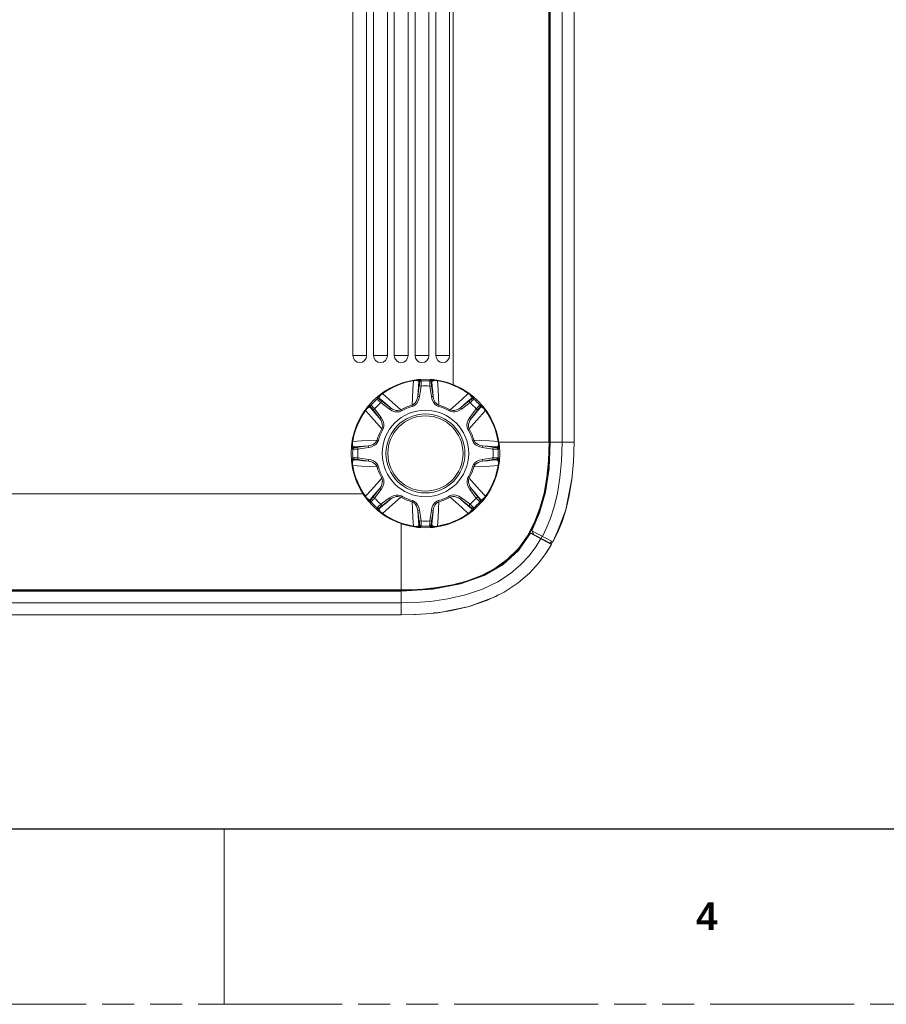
# Model space of a CAD drawing. Header units: millimetres. Extents: x 3925 to 5043, y -86 to 778.
# Tile 20 of 113: x 4454 to 4579, y -86 to 56. Entities that reach past the tile are written whole.
import ezdxf

# ---------------------------------------------------------------- set-up
doc = ezdxf.new("R2010")
doc.units = ezdxf.units.MM
doc.header["$LTSCALE"] = 46.255
doc.linetypes.add('PHANTOM', pattern=[0.8, 0.45, -0.05, 0.1, -0.05, 0.1, -0.05])
doc.layers.get('0').update_dxf_attribs({"linetype": 'CONTINUOUS'})
for name, color, linetype in [('H30-BOTTOM-CDXF_CONTINUOUS_LINE', 7, 'CONTINUOUS'), ('H30-LEFT-COVDXF_CONTINUOUS_LINE', 7, 'CONTINUOUS'), ('H30K-REAR-CODXF_CONTINUOUS_LINE', 7, 'CONTINUOUS'), ('H30K-TOP-COVDXF_CONTINUOUS_LINE', 7, 'CONTINUOUS'), ('RUBBER-FOOT-DXF_CONTINUOUS_LINE', 7, 'CONTINUOUS')]:
    doc.layers.add(name, color=color, linetype=linetype)
doc.styles.add('SLDTEXTSTYLE0', font='arialbd.ttf', dxfattribs={"height": 5.5})

msp = doc.modelspace()

# ---------------------------------------------------------------- linework, layer by layer
at = {"color": 7, "linetype": 'Continuous', "lineweight": 30}
msp.add_line((3937.6114, -60.6394), (5029.8114, -60.6394), dxfattribs=at)
at = {"color": 7, "linetype": 'Continuous', "lineweight": 0}
msp.add_line((4483.7114, -60.6394), (4483.7114, -86.0394), dxfattribs=at)
at = {"color": 7, "linetype": 'PHANTOM', "lineweight": 0}
msp.add_line((3924.9114, -86.0394), (5042.5114, -86.0394), dxfattribs=at)
at = {"layer": 'H30-BOTTOM-CDXF_CONTINUOUS_LINE', "color": 7, "linetype": 'Continuous', "lineweight": 0}
for p, q in [((4530.6854, -4.7183), (4530.6854, 143.2817)), ((4530.7944, 143.2817), (4530.7944, -4.7183)), ((4502.3249, 7.7817), (4502.3249, 130.0317)), ((4504.3249, 7.7817), (4504.3249, 130.0317)), ((4505.3249, 7.7817), (4505.3249, 130.0317)), ((4507.3249, 7.7817), (4507.3249, 130.0317)), ((4508.3249, 7.7817), (4508.3249, 130.0317)), ((4510.3249, 7.7817), (4510.3249, 130.0317)), ((4511.3249, 7.7817), (4511.3249, 130.0317)), ((4513.3249, 7.7817), (4513.3249, 130.0317)), ((4514.3249, 7.7817), (4514.3249, 130.0317)), ((4516.3249, 7.7817), (4516.3249, 130.0317)), ((4516.8249, 130.0317), (4516.8249, 3.5751)), ((4502.3249, 7.7817), (4504.3249, 7.7817)), ((4505.3249, 7.7817), (4507.3249, 7.7817)), ((4508.3249, 7.7817), (4510.3249, 7.7817)), ((4511.3249, 7.7817), (4513.3249, 7.7817)), ((4514.3249, 7.7817), (4516.3249, 7.7817)), ((4523.4175, -4.7183), (4530.7944, -4.7183)), ((4410.0749, -12.2183), (4503.8394, -12.2183)), ((4509.3249, -26.1878), (4509.3249, -16.5188)), ((4509.3249, -26.0788), (4291.8249, -26.0788)), ((4509.3249, -26.1878), (4291.8249, -26.1878))]:
    msp.add_line(p, q, dxfattribs=at)
for points in [[(4527.5919, -18.2658), (4528.6084, -16.3161), (4529.386, -14.2672), (4529.9681, -12.1162), (4530.3796, -9.8368), (4530.6296, -7.3874), (4530.7156, -4.7183)], [(4530.7944, -4.7183), (4530.5149, -9.4601), (4529.6893, -13.5988), (4528.3617, -17.0847)], [(4528.3617, -17.0847), (4526.6126, -19.8689), (4524.4123, -22.056), (4521.6149, -23.7926), (4518.1179, -25.1074), (4513.9763, -25.9195), (4509.3249, -26.1878)], [(4522.8656, -22.9894), (4524.6909, -21.6783), (4526.2792, -20.091), (4527.5919, -18.2658)], [(4509.3249, -26.109), (4511.9962, -26.0228), (4514.4536, -25.7716), (4516.7411, -25.3574), (4518.8943, -24.7729), (4520.9351, -23.9963), (4522.8656, -22.9894)]]:
    msp.add_lwpolyline(points, dxfattribs=at)
for centre in [(4503.3249, 7.7817), (4506.3249, 7.7817), (4509.3249, 7.7817), (4512.3249, 7.7817), (4515.3249, 7.7817)]:
    msp.add_arc(centre, 1, 180, 0, dxfattribs=at)
at = {"layer": 'H30-LEFT-COVDXF_CONTINUOUS_LINE', "color": 7, "linetype": 'Continuous', "lineweight": 0}
for p, q in [((4530.8749, -4.7183), (4530.8749, 143.2817)), ((4532.5686, -4.7183), (4532.5686, 143.2817)), ((4534.3249, -4.7183), (4534.3249, 143.2817)), ((4530.8749, -4.7183), (4534.3249, -4.7183)), ((4532.5537, -16.2458), (4531.2586, -19.1629)), ((4530.8722, -19.3535), (4527.9241, -17.7812)), ((4528.2176, -17.5434), (4528.4951, -18.0857)), ((4531.2586, -19.1629), (4528.2186, -17.5416)), ((4528.8615, -18.3378), (4528.8791, -18.3074)), ((4529.7126, -18.3384), (4529.5479, -18.6472)), ((4529.7343, -18.798), (4529.7689, -18.7651)), ((4531.0369, -19.0447), (4530.8722, -19.3535))]:
    msp.add_line(p, q, dxfattribs=at)
for points in [[(4530.8749, -4.7183), (4530.6956, -8.5653), (4530.173, -11.9851), (4529.335, -14.9776), (4528.2186, -17.5416)], [(4529.7438, -18.3551), (4530.3284, -17.1458), (4530.8928, -15.7373), (4531.4232, -14.0766), (4531.8949, -12.108), (4532.257, -9.8958), (4532.4851, -7.4787), (4532.5686, -4.7183)], [(4531.2586, -19.1629), (4531.9053, -17.8537), (4532.525, -16.3345), (4533.1021, -14.5534), (4533.6101, -12.4579), (4533.9963, -10.1222), (4534.2373, -7.5897), (4534.3249, -4.7183)]]:
    msp.add_lwpolyline(points, dxfattribs=at)
at = {"layer": 'H30K-REAR-CODXF_CONTINUOUS_LINE', "color": 7, "linetype": 'Continuous', "lineweight": 0}
for p, q in [((4527.8974, -17.8237), (4531.0652, -19.5132)), ((4530.0992, -21.0313), (4531.0652, -19.5132)), ((4291.8249, -26.2683), (4509.3249, -26.2683)), ((4509.3249, -29.7183), (4509.3249, -26.2683)), ((4509.3249, -27.9621), (4291.8249, -27.9621)), ((4509.3249, -29.7183), (4291.8249, -29.7183)), ((4511.355, -29.6753), (4509.3249, -29.7183)), ((4511.0901, -29.6834), (4511.3816, -29.6734)), ((4511.4178, -29.6708), (4511.0921, -29.685)), ((4511.2894, -29.6781), (4511.362, -29.6748)), ((4513.7656, -29.5014), (4511.355, -29.6753)), ((4516.4099, -29.1294), (4513.7656, -29.5014))]:
    msp.add_line(p, q, dxfattribs=at)
for points in [[(4509.3249, -26.2683), (4513.9052, -26.0093), (4517.9145, -25.2472), (4521.3138, -24.025), (4524.0769, -22.4111), (4526.258, -20.4173), (4528.0276, -17.8931)], [(4529.5151, -18.6864), (4528.7687, -19.8849), (4527.8112, -21.155), (4526.6072, -22.4479), (4525.1154, -23.7158), (4523.2766, -24.9178), (4521.0763, -25.9826), (4518.6231, -26.8223), (4516.0738, -27.4055), (4513.5719, -27.7558), (4511.2729, -27.921), (4509.3249, -27.9621)], [(4531.0652, -19.5132), (4530.2473, -20.8338), (4529.1922, -22.241), (4527.8605, -23.6791), (4526.2108, -25.0894), (4524.1856, -26.4213), (4521.7818, -27.5914), (4519.1317, -28.5036), (4516.4099, -29.1294)]]:
    msp.add_lwpolyline(points, dxfattribs=at)
at = {"layer": 'H30K-TOP-COVDXF_CONTINUOUS_LINE', "color": 7, "linetype": 'Continuous', "lineweight": 0}
for p, q in [((4534.0232, -9.806), (4534.0091, -10.0432)), ((4534.0091, -10.0432), (4533.11, -14.5414)), ((4530.0876, -18.9452), (4530.0629, -18.9888)), ((4530.1852, -19.0004), (4530.1574, -19.0495)), ((4531.1891, -19.1403), (4530.9861, -19.4634)), ((4523.0091, -27.0418), (4519.1325, -28.5078)), ((4523.3546, -26.8258), (4523.0091, -27.0418)), ((4514.6461, -29.403), (4513.9949, -29.4416)), ((4519.1325, -28.5078), (4514.6461, -29.403))]:
    msp.add_line(p, q, dxfattribs=at)
msp.add_lwpolyline([(4533.11, -14.5414), (4531.6339, -18.4321), (4531.5668, -18.5389)], dxfattribs=at)
at = {"layer": 'RUBBER-FOOT-DXF_CONTINUOUS_LINE', "color": 7, "linetype": 'Continuous', "lineweight": 0}
for p, q in [((4511.0697, 4.1994), (4511.0792, 4.142)), ((4511.9343, 3.4206), (4511.7237, 1.8837)), ((4511.9781, 3.9236), (4511.887, 4.0217)), ((4512.1816, 3.3867), (4511.9343, 3.4206)), ((4512.1816, 3.3867), (4511.9711, 1.8498)), ((4512.1177, 4.237), (4512.2109, 4.139)), ((4513.4389, 4.139), (4513.5321, 4.237)), ((4513.4682, 3.3867), (4513.7155, 3.4206)), ((4513.6787, 1.8498), (4513.4682, 3.3867)), ((4513.7628, 4.0217), (4513.6717, 3.9236)), ((4513.9261, 1.8838), (4513.7155, 3.4206)), ((4514.5801, 4.1994), (4514.5706, 4.142)), ((4505.8293, 1.4956), (4505.8259, 1.6308)), ((4506.1412, 1.6418), (4506.1462, 1.5079)), ((4506.5936, 2.3453), (4506.6274, 2.298)), ((4511.9711, 1.8498), (4511.7237, 1.8836)), ((4513.6787, 1.8498), (4513.9261, 1.8836)), ((4519.0562, 2.3453), (4519.0224, 2.298)), ((4519.5036, 1.5079), (4519.5086, 1.6418)), ((4519.8239, 1.6308), (4519.8205, 1.4956)), ((4504.9486, 0.3104), (4504.8148, 0.3154)), ((4504.8258, 0.6307), (4504.961, 0.6273)), ((4505.4722, 0.0747), (4505.2733, -0.0762)), ((4505.4722, 0.0747), (4506.4101, -1.161)), ((4506.3819, 0.9844), (4506.5328, 1.1833)), ((4507.6176, 0.0465), (4506.3819, 0.9844)), ((4507.7684, 0.2455), (4506.5328, 1.1833)), ((4507.6176, 0.0465), (4507.7685, 0.2454)), ((4510.9393, 0.4427), (4510.8882, 0.6273)), ((4514.7105, 0.4427), (4514.7616, 0.6273)), ((4519.117, 1.1833), (4517.8813, 0.2454)), ((4518.0322, 0.0465), (4517.8813, 0.2454)), ((4519.2679, 0.9844), (4518.0322, 0.0465)), ((4519.2679, 0.9844), (4519.117, 1.1833)), ((4520.1776, 0.0747), (4519.2397, -1.161)), ((4520.3765, -0.0762), (4520.1776, 0.0747)), ((4520.824, 0.6307), (4520.6888, 0.6273)), ((4520.835, 0.3154), (4520.7012, 0.3104)), ((4504.1113, -0.137), (4504.1586, -0.1708)), ((4505.2733, -0.0762), (4506.2112, -1.3119)), ((4506.4101, -1.161), (4506.2112, -1.312)), ((4509.3421, -0.2189), (4509.2477, -0.0522)), ((4516.3077, -0.2189), (4516.4021, -0.0522)), ((4519.4386, -1.312), (4519.2397, -1.161)), ((4520.3765, -0.0762), (4519.4387, -1.3118)), ((4521.4912, -0.1708), (4521.5385, -0.137)), ((4506.6754, -2.8855), (4506.5088, -2.7911)), ((4519.141, -2.7911), (4518.9744, -2.8855)), ((4502.3176, -5.7543), (4502.2196, -5.6612)), ((4502.2572, -4.6131), (4502.3146, -4.6226)), ((4502.4348, -5.4304), (4502.533, -5.5216)), ((4504.5728, -5.2672), (4503.036, -5.4777)), ((4503.0698, -5.7251), (4503.036, -5.4777)), ((4504.6068, -5.5145), (4503.0698, -5.7251)), ((4504.6068, -5.5145), (4504.5729, -5.2671)), ((4506.0138, -4.4827), (4505.8293, -4.4316)), ((4519.8205, -4.4316), (4519.636, -4.4827)), ((4521.0769, -5.2671), (4521.043, -5.5145)), ((4521.043, -5.5145), (4522.58, -5.7251)), ((4521.0769, -5.2671), (4522.6138, -5.4777)), ((4522.6138, -5.4777), (4522.58, -5.7251)), ((4523.1168, -5.5216), (4523.215, -5.4304)), ((4523.3322, -5.7543), (4523.4302, -5.6612)), ((4523.3352, -4.6226), (4523.3926, -4.6131)), ((4502.3176, -6.9823), (4502.2196, -7.0755)), ((4503.036, -7.2589), (4503.0698, -7.0116)), ((4504.6068, -7.2222), (4503.0698, -7.0116)), ((4522.58, -7.0116), (4521.043, -7.2222)), ((4522.6138, -7.2589), (4522.58, -7.0116)), ((4523.4302, -7.0755), (4523.3322, -6.9823)), ((4502.3146, -8.114), (4502.2572, -8.1235)), ((4502.533, -7.2151), (4502.4348, -7.3062)), ((4504.5729, -7.4695), (4503.036, -7.2589)), ((4504.5729, -7.4695), (4504.6068, -7.2222)), ((4505.8293, -8.305), (4506.0138, -8.2539)), ((4519.8205, -8.305), (4519.636, -8.2539)), ((4521.0769, -7.4695), (4521.043, -7.2222)), ((4522.6138, -7.2589), (4521.077, -7.4695)), ((4523.215, -7.3062), (4523.1168, -7.2151)), ((4523.3352, -8.114), (4523.3926, -8.1235)), ((4506.5088, -9.9455), (4506.6754, -9.8512)), ((4519.141, -9.9455), (4518.9744, -9.8512)), ((4504.1586, -12.5658), (4504.1113, -12.5997)), ((4505.2733, -12.6604), (4506.2111, -11.4248)), ((4505.2733, -12.6604), (4505.4722, -12.8113)), ((4505.4722, -12.8113), (4506.4101, -11.5756)), ((4506.2112, -11.4247), (4506.4101, -11.5756)), ((4506.3819, -13.721), (4507.6176, -12.7831)), ((4507.6176, -12.7831), (4507.7685, -12.982)), ((4509.3421, -12.5178), (4509.2477, -12.6844)), ((4516.3077, -12.5178), (4516.4021, -12.6844)), ((4518.0322, -12.7831), (4517.8813, -12.982)), ((4518.0322, -12.7831), (4519.2679, -13.721)), ((4519.4386, -11.4247), (4519.2397, -11.5756)), ((4519.2397, -11.5756), (4520.1776, -12.8113)), ((4519.4386, -11.4247), (4520.3765, -12.6604)), ((4520.3765, -12.6604), (4520.1776, -12.8113)), ((4521.4912, -12.5658), (4521.5385, -12.5997)), ((4504.8148, -13.052), (4504.9486, -13.0471)), ((4504.8258, -13.3673), (4504.961, -13.364)), ((4505.8259, -14.3674), (4505.8293, -14.2323)), ((4506.3819, -13.721), (4506.5328, -13.9199)), ((4506.5328, -13.9199), (4507.7685, -12.982)), ((4510.9393, -13.1794), (4510.8882, -13.3639)), ((4514.7105, -13.1794), (4514.7616, -13.3639)), ((4517.8814, -12.9821), (4519.117, -13.9199)), ((4519.2679, -13.721), (4519.117, -13.9199)), ((4519.8205, -14.2323), (4519.8239, -14.3674)), ((4520.6888, -13.364), (4520.824, -13.3673)), ((4520.7012, -13.0471), (4520.835, -13.052)), ((4506.1462, -14.2446), (4506.1412, -14.3784)), ((4506.5936, -15.0819), (4506.6274, -15.0346)), ((4511.9711, -14.5864), (4511.7237, -14.6203)), ((4511.7237, -14.6204), (4511.9343, -16.1573)), ((4511.9711, -14.5864), (4512.1816, -16.1234)), ((4513.4682, -16.1234), (4513.6787, -14.5864)), ((4513.6787, -14.5864), (4513.9261, -14.6203)), ((4513.7155, -16.1573), (4513.9261, -14.6203)), ((4519.0562, -15.0819), (4519.0224, -15.0346)), ((4519.5086, -14.3784), (4519.5036, -14.2446)), ((4511.0697, -16.936), (4511.0792, -16.8786)), ((4511.887, -16.7584), (4511.9781, -16.6603)), ((4512.1816, -16.1234), (4511.9343, -16.1573)), ((4512.2109, -16.8756), (4512.1177, -16.9736)), ((4513.5321, -16.9736), (4513.4389, -16.8756)), ((4513.4682, -16.1234), (4513.7155, -16.1573)), ((4513.6717, -16.6603), (4513.7628, -16.7584)), ((4514.5801, -16.936), (4514.5706, -16.8786))]:
    msp.add_line(p, q, dxfattribs=at)
for points in [[(4511.0792, 4.142), (4511.0054, 2.8766), (4510.9416, 1.7066), (4510.8882, 0.6273)], [(4511.0697, 4.1994), (4511.2419, 4.2254), (4511.4157, 4.2463), (4511.5845, 4.2611), (4511.7427, 4.2691), (4511.8815, 4.2703), (4511.9945, 4.2651), (4512.0758, 4.2539), (4512.1177, 4.237)], [(4511.0792, 4.142), (4511.2032, 4.1621), (4511.3305, 4.1747), (4511.4545, 4.1782), (4511.5683, 4.1722), (4511.6681, 4.1573), (4511.7518, 4.1343), (4511.8178, 4.1039), (4511.864, 4.0663), (4511.887, 4.0218)], [(4511.7237, 1.8837), (4511.7784, 2.5966), (4511.8331, 3.3121), (4511.887, 4.0217)], [(4512.1177, 4.237), (4512.0352, 4.2168), (4511.9642, 4.1703), (4511.9128, 4.1027), (4511.887, 4.0217)], [(4511.9781, 3.9236), (4511.9816, 3.9015), (4511.9805, 3.8488), (4511.9747, 3.7694), (4511.9647, 3.6669), (4511.951, 3.5489), (4511.9343, 3.4206)], [(4512.2109, 4.139), (4512.1278, 4.1193), (4512.0561, 4.0728), (4512.0042, 4.005), (4511.9781, 3.9235)], [(4512.2109, 4.139), (4512.2151, 4.1056), (4512.2154, 4.0264), (4512.2117, 3.9068), (4512.2045, 3.7533), (4512.1942, 3.5769), (4512.1816, 3.3867)], [(4513.4682, 3.3867), (4513.4556, 3.5765), (4513.4453, 3.7532), (4513.438, 3.9071), (4513.4344, 4.0269), (4513.4347, 4.1058), (4513.4389, 4.139)], [(4513.4389, 4.139), (4513.522, 4.1193), (4513.5937, 4.0728), (4513.6456, 4.005), (4513.6717, 3.9235)], [(4514.5801, 4.1994), (4514.4079, 4.2254), (4514.234, 4.2463), (4514.0653, 4.2611), (4513.907, 4.2691), (4513.7683, 4.2703), (4513.6553, 4.2651), (4513.574, 4.2539), (4513.5321, 4.237)], [(4513.5321, 4.237), (4513.6146, 4.2168), (4513.6856, 4.1703), (4513.737, 4.1027), (4513.7628, 4.0217)], [(4513.7155, 3.4206), (4513.6988, 3.5486), (4513.6851, 3.6668), (4513.675, 3.7698), (4513.6693, 3.8494), (4513.6682, 3.9018), (4513.6717, 3.9236)], [(4513.7628, 4.0217), (4513.7858, 4.0663), (4513.832, 4.1039), (4513.898, 4.1343), (4513.9817, 4.1573), (4514.0815, 4.1722), (4514.1953, 4.1782), (4514.3194, 4.1747), (4514.4468, 4.1621), (4514.5706, 4.142)], [(4513.7628, 4.0217), (4513.8167, 3.3121), (4513.8714, 2.5964), (4513.9261, 1.8838)], [(4514.7616, 0.6273), (4514.7083, 1.7038), (4514.6446, 2.8736), (4514.5706, 4.142)], [(4506.5936, 2.3453), (4506.4533, 2.2419), (4506.3156, 2.1338), (4506.1859, 2.0249), (4506.0683, 1.9187), (4505.9693, 1.8214), (4505.8931, 1.7378), (4505.8435, 1.6724), (4505.8259, 1.6308)], [(4505.8259, 1.6308), (4505.8985, 1.6749), (4505.9816, 1.6922), (4506.0657, 1.6807), (4506.1413, 1.6417)], [(4505.8293, 1.4956), (4505.902, 1.5405), (4505.9855, 1.5583), (4506.0702, 1.547), (4506.1462, 1.5079)], [(4506.3819, 0.9844), (4506.2388, 1.1097), (4506.1066, 1.2274), (4505.9926, 1.3311), (4505.9054, 1.4132), (4505.8497, 1.4692), (4505.8293, 1.4956)], [(4506.1412, 1.6418), (4506.126, 1.6895), (4506.1321, 1.7487), (4506.1572, 1.8169), (4506.2002, 1.8924), (4506.2602, 1.9735), (4506.3364, 2.0583), (4506.4267, 2.1435), (4506.5257, 2.2247), (4506.6274, 2.298)], [(4506.1412, 1.6418), (4506.6811, 1.1781), (4507.2258, 0.7107), (4507.7684, 0.2455)], [(4506.5328, 1.1833), (4506.4306, 1.262), (4506.3373, 1.3359), (4506.2573, 1.4015), (4506.197, 1.4538), (4506.1591, 1.49), (4506.1462, 1.5079)], [(4509.2477, -0.0522), (4508.4488, 0.6713), (4507.5766, 1.4534), (4506.6274, 2.298)], [(4511.7237, 1.8836), (4511.6507, 1.5435), (4511.5379, 1.256), (4511.3965, 1.0205), (4511.2354, 0.8371), (4511.0628, 0.7064), (4510.8882, 0.6273)], [(4511.9711, 1.8498), (4511.8853, 1.4738), (4511.7436, 1.1418), (4511.5636, 0.8719), (4511.3619, 0.668), (4511.1505, 0.5268), (4510.9393, 0.4427)], [(4514.7105, 0.4427), (4514.4378, 0.5615), (4514.1839, 0.7631), (4513.9651, 1.0409), (4513.7922, 1.3941), (4513.6787, 1.8498)], [(4514.7616, 0.6273), (4514.587, 0.7064), (4514.4144, 0.8371), (4514.2533, 1.0205), (4514.1119, 1.256), (4513.9991, 1.5435), (4513.9261, 1.8836)], [(4519.0224, 2.298), (4518.0754, 1.4554), (4517.2031, 0.6732), (4516.4021, -0.0522)], [(4517.8813, 0.2454), (4518.4241, 0.7108), (4518.9687, 1.1781), (4519.5086, 1.6418)], [(4519.0224, 2.298), (4519.1243, 2.2245), (4519.2233, 2.1434), (4519.3134, 2.0583), (4519.3896, 1.9735), (4519.4496, 1.8924), (4519.4926, 1.8169), (4519.5177, 1.7487), (4519.5238, 1.6895), (4519.5086, 1.6418)], [(4519.0562, 2.3453), (4519.1964, 2.2419), (4519.3342, 2.1338), (4519.4639, 2.0249), (4519.5815, 1.9187), (4519.6805, 1.8214), (4519.7567, 1.7378), (4519.8063, 1.6724), (4519.8239, 1.6308)], [(4519.5036, 1.5079), (4519.4905, 1.4898), (4519.4524, 1.4534), (4519.3922, 1.4013), (4519.3126, 1.3359), (4519.2195, 1.2622), (4519.117, 1.1833)], [(4519.8205, 1.4956), (4519.7999, 1.469), (4519.7441, 1.4128), (4519.6569, 1.3308), (4519.5432, 1.2274), (4519.4113, 1.1099), (4519.2679, 0.9844)], [(4519.8205, 1.4956), (4519.7478, 1.5405), (4519.6643, 1.5583), (4519.5796, 1.547), (4519.5036, 1.5079)], [(4519.8239, 1.6308), (4519.7513, 1.6749), (4519.6682, 1.6922), (4519.5841, 1.6807), (4519.5085, 1.6417)], [(4504.1113, -0.137), (4504.2146, 0.0032), (4504.3228, 0.1409), (4504.4317, 0.2707), (4504.5379, 0.3883), (4504.6351, 0.4872), (4504.7188, 0.5635), (4504.7842, 0.613), (4504.8258, 0.6307)], [(4504.1586, -0.1708), (4504.232, -0.0689), (4504.3132, 0.0301), (4504.3983, 0.1202), (4504.4831, 0.1964), (4504.5642, 0.2564), (4504.6397, 0.2994), (4504.7079, 0.3245), (4504.7671, 0.3306), (4504.8148, 0.3154)], [(4504.8258, 0.6307), (4504.7817, 0.5581), (4504.7644, 0.475), (4504.7759, 0.3909), (4504.8149, 0.3153)], [(4506.2112, -1.3119), (4505.7458, -0.7692), (4505.2785, -0.2245), (4504.8148, 0.3154)], [(4504.961, 0.6273), (4504.9161, 0.5546), (4504.8983, 0.4711), (4504.9095, 0.3864), (4504.9487, 0.3104)], [(4504.9486, 0.3104), (4504.9668, 0.2973), (4505.0032, 0.2592), (4505.0553, 0.199), (4505.1207, 0.1194), (4505.1944, 0.0263), (4505.2733, -0.0762)], [(4504.961, 0.6273), (4504.9876, 0.6067), (4505.0438, 0.5509), (4505.1258, 0.4637), (4505.2292, 0.35), (4505.3467, 0.218), (4505.4722, 0.0747)], [(4509.3421, -0.2189), (4509.0653, -0.3277), (4508.7432, -0.3647), (4508.392, -0.3229), (4508.02, -0.1955), (4507.6176, 0.0465)], [(4509.2477, -0.0522), (4509.0683, -0.1198), (4508.8539, -0.1493), (4508.6103, -0.1337), (4508.3438, -0.0671), (4508.0607, 0.0564), (4507.7685, 0.2454)], [(4518.0322, 0.0465), (4517.7057, -0.1587), (4517.3707, -0.2932), (4517.0526, -0.3569), (4516.7658, -0.3584), (4516.5165, -0.3088), (4516.3077, -0.2189)], [(4517.8813, 0.2454), (4517.5891, 0.0565), (4517.3061, -0.0671), (4517.0396, -0.1337), (4516.796, -0.1493), (4516.5815, -0.1198), (4516.4021, -0.0522)], [(4520.835, 0.3154), (4520.3714, -0.2245), (4519.9039, -0.7692), (4519.4387, -1.3118)], [(4520.6888, 0.6273), (4520.6622, 0.6067), (4520.606, 0.5508), (4520.524, 0.4637), (4520.4207, 0.35), (4520.3032, 0.218), (4520.1776, 0.0747)], [(4520.7012, 0.3104), (4520.6831, 0.2974), (4520.6469, 0.2596), (4520.5948, 0.1993), (4520.5296, 0.1199), (4520.4552, 0.0261), (4520.3765, -0.0762)], [(4520.7011, 0.3104), (4520.7403, 0.3864), (4520.7515, 0.4711), (4520.7337, 0.5546), (4520.6888, 0.6273)], [(4521.5385, -0.137), (4521.4351, 0.0032), (4521.327, 0.141), (4521.2181, 0.2707), (4521.1119, 0.3883), (4521.0147, 0.4872), (4520.931, 0.5635), (4520.8656, 0.613), (4520.824, 0.6307)], [(4520.835, 0.3154), (4520.8739, 0.3909), (4520.8854, 0.475), (4520.8681, 0.5581), (4520.824, 0.6307)], [(4521.4912, -0.1708), (4521.4178, -0.0689), (4521.3366, 0.0301), (4521.2513, 0.1203), (4521.1665, 0.1966), (4521.0854, 0.2565), (4521.0101, 0.2994), (4520.942, 0.3245), (4520.8828, 0.3306), (4520.835, 0.3154)], [(4504.1586, -0.1708), (4505.0012, -1.1178), (4505.7834, -1.9902), (4506.5088, -2.7911)], [(4506.2112, -1.312), (4506.4001, -1.6041), (4506.5237, -1.8871), (4506.5902, -2.1536), (4506.6059, -2.3973), (4506.5764, -2.6117), (4506.5088, -2.7911)], [(4506.4101, -1.161), (4506.6153, -1.4875), (4506.7498, -1.8225), (4506.8135, -2.1406), (4506.815, -2.4274), (4506.7654, -2.6767), (4506.6754, -2.8855)], [(4519.2397, -1.161), (4518.9961, -1.567), (4518.8664, -1.953), (4518.8286, -2.2812), (4518.8648, -2.6059), (4518.9744, -2.8855)], [(4519.4386, -1.312), (4519.2497, -1.6041), (4519.1262, -1.8871), (4519.0596, -2.1535), (4519.0439, -2.3971), (4519.0734, -2.6117), (4519.141, -2.7911)], [(4519.141, -2.7911), (4519.8645, -1.9922), (4520.6467, -1.12), (4521.4912, -0.1708)], [(4502.2572, -4.6131), (4502.2312, -4.7853), (4502.2103, -4.9592), (4502.1955, -5.128), (4502.1875, -5.2862), (4502.1863, -5.4249), (4502.1915, -5.538), (4502.2027, -5.6192), (4502.2196, -5.6612)], [(4502.2196, -5.6612), (4502.2398, -5.5786), (4502.2863, -5.5076), (4502.3539, -5.4563), (4502.4349, -5.4304)], [(4502.4348, -5.4304), (4502.3903, -5.4074), (4502.3527, -5.3612), (4502.3223, -5.2952), (4502.2993, -5.2115), (4502.2844, -5.1117), (4502.2783, -4.9978), (4502.2819, -4.8738), (4502.2945, -4.7464), (4502.3146, -4.6226)], [(4505.8293, -4.4316), (4504.7527, -4.4849), (4503.583, -4.5486), (4502.3146, -4.6226)], [(4502.3176, -5.7543), (4502.3373, -5.6712), (4502.3837, -5.5995), (4502.4516, -5.5476), (4502.533, -5.5216)], [(4502.4348, -5.4304), (4503.1444, -5.3765), (4503.8601, -5.3219), (4504.5728, -5.2672)], [(4503.036, -5.4777), (4502.908, -5.4944), (4502.7897, -5.5081), (4502.6868, -5.5182), (4502.6072, -5.5239), (4502.5548, -5.5251), (4502.533, -5.5216)], [(4505.8293, -4.4316), (4505.7502, -4.6062), (4505.6195, -4.7788), (4505.4361, -4.9399), (4505.2006, -5.0813), (4504.9131, -5.1941), (4504.5729, -5.2671)], [(4506.0138, -4.4827), (4505.8951, -4.7554), (4505.6935, -5.0093), (4505.4156, -5.2281), (4505.0625, -5.401), (4504.6068, -5.5145)], [(4519.636, -4.4827), (4519.72, -4.694), (4519.8613, -4.9054), (4520.0651, -5.1071), (4520.3349, -5.2869), (4520.6671, -5.4287), (4521.043, -5.5145)], [(4523.3352, -4.6226), (4522.0698, -4.5488), (4520.8998, -4.485), (4519.8205, -4.4316)], [(4519.8205, -4.4316), (4519.8996, -4.6062), (4520.0304, -4.7789), (4520.2138, -4.9401), (4520.4493, -5.0814), (4520.7367, -5.1941), (4521.0769, -5.2671)], [(4521.0769, -5.2671), (4521.7898, -5.3219), (4522.5053, -5.3765), (4523.215, -5.4304)], [(4522.6138, -5.4777), (4522.7419, -5.4944), (4522.8608, -5.5082), (4522.9631, -5.5182), (4523.0426, -5.5239), (4523.0949, -5.5251), (4523.1168, -5.5216)], [(4523.1168, -5.5216), (4523.1982, -5.5476), (4523.2661, -5.5995), (4523.3125, -5.6712), (4523.3322, -5.7543)], [(4523.2149, -5.4304), (4523.2959, -5.4563), (4523.3635, -5.5076), (4523.41, -5.5786), (4523.4302, -5.6612)], [(4523.3352, -4.6226), (4523.3553, -4.7466), (4523.3679, -4.8739), (4523.3714, -4.9979), (4523.3654, -5.1117), (4523.3505, -5.2115), (4523.3275, -5.2952), (4523.2971, -5.3613), (4523.2595, -5.4074), (4523.215, -5.4304)], [(4523.3926, -4.6131), (4523.4186, -4.7853), (4523.4395, -4.9591), (4523.4543, -5.1279), (4523.4623, -5.2862), (4523.4635, -5.4249), (4523.4583, -5.538), (4523.4471, -5.6192), (4523.4302, -5.6612)], [(4502.2572, -8.1235), (4502.2312, -7.9513), (4502.2103, -7.7775), (4502.1955, -7.6087), (4502.1875, -7.4505), (4502.1863, -7.3117), (4502.1915, -7.1987), (4502.2027, -7.1174), (4502.2196, -7.0755)], [(4502.4349, -7.3062), (4502.3539, -7.2804), (4502.2863, -7.229), (4502.2398, -7.158), (4502.2196, -7.0755)], [(4503.0698, -5.7251), (4502.8801, -5.7376), (4502.7034, -5.7479), (4502.5495, -5.7552), (4502.4297, -5.7588), (4502.3507, -5.7585), (4502.3176, -5.7543)], [(4503.0698, -7.0116), (4502.88, -6.999), (4502.7033, -6.9887), (4502.5495, -6.9815), (4502.4297, -6.9778), (4502.3508, -6.9781), (4502.3176, -6.9823)], [(4502.533, -7.2151), (4502.4516, -7.189), (4502.3837, -7.1371), (4502.3373, -7.0655), (4502.3176, -6.9823)], [(4522.58, -5.7251), (4522.7698, -5.7376), (4522.9465, -5.7479), (4523.1003, -5.7552), (4523.2201, -5.7588), (4523.299, -5.7585), (4523.3322, -5.7543)], [(4523.3322, -6.9823), (4523.2988, -6.9781), (4523.2196, -6.9778), (4523.1, -6.9815), (4522.9465, -6.9887), (4522.7701, -6.999), (4522.58, -7.0116)], [(4523.1168, -7.2151), (4523.1982, -7.189), (4523.2661, -7.1371), (4523.3125, -7.0655), (4523.3322, -6.9823)], [(4523.2149, -7.3062), (4523.2959, -7.2804), (4523.3635, -7.229), (4523.41, -7.158), (4523.4302, -7.0755)], [(4523.3926, -8.1235), (4523.4186, -7.9513), (4523.4395, -7.7775), (4523.4543, -7.6087), (4523.4623, -7.4505), (4523.4635, -7.3117), (4523.4583, -7.1987), (4523.4471, -7.1174), (4523.4302, -7.0755)], [(4502.3146, -8.114), (4502.2945, -7.99), (4502.2819, -7.8627), (4502.2784, -7.7387), (4502.2844, -7.6249), (4502.2993, -7.5251), (4502.3223, -7.4414), (4502.3527, -7.3754), (4502.3903, -7.3292), (4502.4348, -7.3062)], [(4502.3146, -8.114), (4503.58, -8.1879), (4504.75, -8.2516), (4505.8293, -8.305)], [(4504.5729, -7.4695), (4503.86, -7.4148), (4503.1445, -7.3601), (4502.4348, -7.3062)], [(4503.036, -7.2589), (4502.9079, -7.2422), (4502.789, -7.2285), (4502.6867, -7.2184), (4502.6072, -7.2127), (4502.5549, -7.2116), (4502.533, -7.2151)], [(4505.8293, -8.305), (4505.7502, -8.1304), (4505.6194, -7.9577), (4505.436, -7.7966), (4505.2005, -7.6553), (4504.9131, -7.5425), (4504.5729, -7.4695)], [(4506.0138, -8.2539), (4505.9298, -8.0427), (4505.7885, -7.8313), (4505.5847, -7.6295), (4505.3149, -7.4497), (4504.9827, -7.3079), (4504.6068, -7.2222)], [(4521.043, -7.2222), (4520.5837, -7.337), (4520.219, -7.5181), (4519.9601, -7.7235), (4519.7562, -7.9788), (4519.636, -8.2539)], [(4521.0769, -7.4695), (4520.7367, -7.5425), (4520.4493, -7.6553), (4520.2138, -7.7966), (4520.0304, -7.9577), (4519.8996, -8.1304), (4519.8205, -8.305)], [(4519.8205, -8.305), (4520.897, -8.2517), (4522.0668, -8.188), (4523.3352, -8.114)], [(4523.215, -7.3062), (4522.5054, -7.3601), (4521.7897, -7.4148), (4521.077, -7.4695)], [(4523.1168, -7.2151), (4523.0948, -7.2116), (4523.0426, -7.2127), (4522.963, -7.2184), (4522.8608, -7.2285), (4522.7419, -7.2422), (4522.6138, -7.2589)], [(4523.3352, -8.114), (4523.3553, -7.9901), (4523.3679, -7.8626), (4523.3714, -7.7386), (4523.3654, -7.6246), (4523.3505, -7.5249), (4523.3275, -7.4414), (4523.2971, -7.3754), (4523.2596, -7.3292), (4523.215, -7.3062)], [(4506.5088, -9.9455), (4505.7852, -10.7444), (4505.0031, -11.6166), (4504.1586, -12.5658)], [(4506.2112, -11.4247), (4506.4001, -11.1326), (4506.5236, -10.8496), (4506.5902, -10.5831), (4506.6059, -10.3395), (4506.5764, -10.1249), (4506.5088, -9.9455)], [(4506.4101, -11.5756), (4506.6537, -11.1697), (4506.7834, -10.7837), (4506.8212, -10.4554), (4506.785, -10.1307), (4506.6754, -9.8512)], [(4518.9744, -9.8512), (4518.8844, -10.06), (4518.8348, -10.3093), (4518.8363, -10.5961), (4518.8999, -10.9141), (4519.0346, -11.2492), (4519.2397, -11.5756)], [(4519.141, -9.9455), (4519.0734, -10.1249), (4519.0439, -10.3395), (4519.0596, -10.5831), (4519.1262, -10.8496), (4519.2497, -11.1326), (4519.4386, -11.4247)], [(4521.4912, -12.5658), (4520.6486, -11.6188), (4519.8664, -10.7465), (4519.141, -9.9455)], [(4504.1113, -12.5997), (4504.2147, -12.7399), (4504.3228, -12.8776), (4504.4317, -13.0073), (4504.5379, -13.1249), (4504.6351, -13.2239), (4504.7188, -13.3001), (4504.7842, -13.3497), (4504.8258, -13.3673)], [(4504.1586, -12.5658), (4504.232, -12.6677), (4504.3132, -12.7668), (4504.3985, -12.8569), (4504.4833, -12.9332), (4504.5644, -12.9932), (4504.6397, -13.036), (4504.7078, -13.0611), (4504.767, -13.0673), (4504.8148, -13.052)], [(4504.8148, -13.052), (4505.2784, -12.5121), (4505.7459, -11.9674), (4506.2111, -11.4248)], [(4504.9486, -13.0471), (4504.9667, -13.034), (4505.0029, -12.9962), (4505.055, -12.9359), (4505.1202, -12.8565), (4505.1946, -12.7627), (4505.2733, -12.6604)], [(4504.961, -13.3639), (4504.9876, -13.3433), (4505.0438, -13.2875), (4505.1258, -13.2003), (4505.2291, -13.0867), (4505.3466, -12.9547), (4505.4722, -12.8113)], [(4506.6274, -15.0346), (4507.5744, -14.192), (4508.4467, -13.4098), (4509.2477, -12.6844)], [(4507.6176, -12.7831), (4507.9441, -12.578), (4508.2791, -12.4434), (4508.5972, -12.3798), (4508.884, -12.3783), (4509.1333, -12.4279), (4509.3421, -12.5178)], [(4507.7685, -12.982), (4508.0607, -12.7931), (4508.3437, -12.6696), (4508.6102, -12.603), (4508.8538, -12.5873), (4509.0683, -12.6169), (4509.2477, -12.6844)], [(4516.3077, -12.5178), (4516.5845, -12.4089), (4516.9066, -12.3719), (4517.2578, -12.4137), (4517.6298, -12.5412), (4518.0322, -12.7831)], [(4516.4021, -12.6844), (4516.5815, -12.6169), (4516.7959, -12.5873), (4517.0395, -12.603), (4517.306, -12.6695), (4517.5891, -12.7931), (4517.8814, -12.9821)], [(4516.4021, -12.6844), (4517.201, -13.408), (4518.0732, -14.1901), (4519.0224, -15.0346)], [(4519.4386, -11.4247), (4519.904, -11.9675), (4520.3713, -12.5121), (4520.835, -13.052)], [(4520.1776, -12.8113), (4520.3029, -12.9544), (4520.4206, -13.0866), (4520.5243, -13.2006), (4520.6064, -13.2878), (4520.6624, -13.3435), (4520.6888, -13.3639)], [(4520.3765, -12.6604), (4520.4552, -12.7627), (4520.5296, -12.8566), (4520.5948, -12.936), (4520.647, -12.9963), (4520.6831, -13.034), (4520.7012, -13.0471)], [(4521.5385, -12.5997), (4521.4352, -12.7398), (4521.327, -12.8776), (4521.2181, -13.0073), (4521.1119, -13.1249), (4521.0147, -13.2239), (4520.931, -13.3001), (4520.8656, -13.3497), (4520.824, -13.3673)], [(4521.4912, -12.5658), (4521.4178, -12.6677), (4521.3366, -12.7667), (4521.2515, -12.8568), (4521.1667, -12.9331), (4521.0856, -12.9931), (4521.0101, -13.036), (4520.9419, -13.0612), (4520.8827, -13.0673), (4520.835, -13.052)], [(4504.8148, -13.052), (4504.7759, -13.1275), (4504.7644, -13.2116), (4504.7817, -13.2947), (4504.8258, -13.3673)], [(4504.9487, -13.047), (4504.9095, -13.123), (4504.8983, -13.2077), (4504.9161, -13.2912), (4504.961, -13.364)], [(4505.8293, -14.2322), (4505.8499, -14.2056), (4505.9057, -14.1495), (4505.9929, -14.0675), (4506.1066, -13.9641), (4506.2385, -13.8466), (4506.3819, -13.721)], [(4505.8293, -14.2323), (4505.902, -14.2771), (4505.9855, -14.2949), (4506.0702, -14.2837), (4506.1462, -14.2445)], [(4507.7685, -12.982), (4507.2257, -13.4474), (4506.6811, -13.9148), (4506.1412, -14.3784)], [(4506.1462, -14.2446), (4506.1593, -14.2264), (4506.1974, -14.19), (4506.2576, -14.1379), (4506.3372, -14.0725), (4506.4303, -13.9988), (4506.5328, -13.9199)], [(4510.8882, -13.3639), (4511.0628, -13.443), (4511.2354, -13.5738), (4511.3965, -13.7571), (4511.5379, -13.9926), (4511.6507, -14.2801), (4511.7237, -14.6204)], [(4510.8882, -13.3639), (4510.9415, -14.4405), (4511.0052, -15.6102), (4511.0792, -16.8786)], [(4510.9393, -13.1794), (4511.212, -13.2981), (4511.4659, -13.4997), (4511.6847, -13.7776), (4511.8576, -14.1307), (4511.9711, -14.5864)], [(4513.6787, -14.5864), (4513.7645, -14.2105), (4513.9062, -13.8784), (4514.0862, -13.6085), (4514.2879, -13.4046), (4514.4993, -13.2634), (4514.7105, -13.1794)], [(4513.9261, -14.6203), (4513.9991, -14.2801), (4514.1119, -13.9926), (4514.2533, -13.7571), (4514.4144, -13.5738), (4514.587, -13.443), (4514.7616, -13.3639)], [(4514.5706, -16.8786), (4514.6444, -15.6132), (4514.7082, -14.4433), (4514.7616, -13.3639)], [(4519.5086, -14.3784), (4518.9687, -13.9148), (4518.424, -13.4473), (4517.8814, -12.9821)], [(4519.117, -13.9199), (4519.2192, -13.9986), (4519.3125, -14.0725), (4519.3925, -14.1381), (4519.4528, -14.1904), (4519.4907, -14.2266), (4519.5036, -14.2446)], [(4519.2679, -13.721), (4519.411, -13.8463), (4519.5432, -13.964), (4519.6572, -14.0677), (4519.7444, -14.1498), (4519.8001, -14.2058), (4519.8205, -14.2322)], [(4519.8205, -14.2323), (4519.7478, -14.2771), (4519.6643, -14.2949), (4519.5796, -14.2837), (4519.5036, -14.2445)], [(4520.7011, -13.0471), (4520.7403, -13.123), (4520.7515, -13.2077), (4520.7337, -13.2912), (4520.6888, -13.364)], [(4520.8349, -13.0519), (4520.8739, -13.1275), (4520.8854, -13.2116), (4520.8681, -13.2947), (4520.824, -13.3673)], [(4505.8259, -14.3674), (4505.8985, -14.4115), (4505.9816, -14.4288), (4506.0657, -14.4173), (4506.1413, -14.3783)], [(4506.5936, -15.0819), (4506.4534, -14.9786), (4506.3156, -14.8704), (4506.1859, -14.7615), (4506.0683, -14.6553), (4505.9693, -14.5581), (4505.8931, -14.4744), (4505.8435, -14.409), (4505.8259, -14.3674)], [(4506.6274, -15.0346), (4506.5255, -14.9612), (4506.4265, -14.8801), (4506.3364, -14.7949), (4506.2602, -14.7101), (4506.2002, -14.629), (4506.1572, -14.5535), (4506.1321, -14.4854), (4506.126, -14.4262), (4506.1412, -14.3784)], [(4511.887, -16.7584), (4511.8331, -16.0488), (4511.7784, -15.3331), (4511.7237, -14.6204)], [(4513.9261, -14.6203), (4513.8714, -15.3332), (4513.8167, -16.0488), (4513.7628, -16.7584)], [(4519.5086, -14.3784), (4519.5238, -14.4262), (4519.5177, -14.4854), (4519.4926, -14.5536), (4519.4496, -14.629), (4519.3896, -14.7102), (4519.3134, -14.7949), (4519.2231, -14.8802), (4519.1241, -14.9613), (4519.0224, -15.0346)], [(4519.0562, -15.0819), (4519.1965, -14.9785), (4519.3342, -14.8704), (4519.4639, -14.7615), (4519.5815, -14.6553), (4519.6805, -14.5581), (4519.7567, -14.4744), (4519.8063, -14.409), (4519.8239, -14.3674)], [(4519.8239, -14.3674), (4519.7513, -14.4115), (4519.6682, -14.4288), (4519.5841, -14.4173), (4519.5085, -14.3783)], [(4511.0697, -16.936), (4511.2419, -16.962), (4511.4158, -16.983), (4511.5845, -16.9977), (4511.7428, -17.0058), (4511.8815, -17.007), (4511.9945, -17.0017), (4512.0758, -16.9905), (4512.1177, -16.9736)], [(4511.887, -16.7584), (4511.864, -16.8029), (4511.8178, -16.8405), (4511.7518, -16.8709), (4511.6681, -16.8939), (4511.5683, -16.9088), (4511.4545, -16.9149), (4511.3304, -16.9113), (4511.203, -16.8987), (4511.0792, -16.8786)], [(4512.1177, -16.9736), (4512.0352, -16.9534), (4511.9642, -16.9069), (4511.9128, -16.8393), (4511.887, -16.7583)], [(4511.9343, -16.1573), (4511.951, -16.2852), (4511.9647, -16.4035), (4511.9748, -16.5064), (4511.9805, -16.586), (4511.9816, -16.6384), (4511.9781, -16.6603)], [(4512.2109, -16.8756), (4512.1278, -16.8559), (4512.0561, -16.8095), (4512.0042, -16.7416), (4511.9781, -16.6602)], [(4512.1816, -16.1234), (4512.1942, -16.3132), (4512.2045, -16.4899), (4512.2118, -16.6438), (4512.2154, -16.7635), (4512.2151, -16.8425), (4512.2109, -16.8756)], [(4513.4389, -16.8756), (4513.4347, -16.8422), (4513.4344, -16.763), (4513.4381, -16.6434), (4513.4453, -16.4899), (4513.4556, -16.3135), (4513.4682, -16.1234)], [(4513.4389, -16.8756), (4513.522, -16.8559), (4513.5937, -16.8095), (4513.6456, -16.7416), (4513.6717, -16.6602)], [(4513.5321, -16.9736), (4513.6146, -16.9534), (4513.6856, -16.9069), (4513.737, -16.8393), (4513.7628, -16.7583)], [(4514.5801, -16.936), (4514.4079, -16.962), (4514.2341, -16.983), (4514.0653, -16.9977), (4513.9071, -17.0058), (4513.7683, -17.007), (4513.6553, -17.0017), (4513.574, -16.9905), (4513.5321, -16.9736)], [(4513.6717, -16.6603), (4513.6682, -16.6381), (4513.6693, -16.5855), (4513.6751, -16.506), (4513.6851, -16.4035), (4513.6988, -16.2855), (4513.7155, -16.1573)], [(4514.5706, -16.8786), (4514.4466, -16.8987), (4514.3193, -16.9114), (4514.1953, -16.9149), (4514.0815, -16.9088), (4513.9817, -16.8939), (4513.898, -16.8709), (4513.832, -16.8405), (4513.7858, -16.8029), (4513.7628, -16.7584)]]:
    msp.add_lwpolyline(points, dxfattribs=at)
for radius in [10.7446, 6.25, 5.7117, 5.4422]:
    msp.add_circle((4512.8249, -6.3683), radius, dxfattribs=at)
for radius, start, end in [(10.7125, 99.430425, 125.569575), (10.6543, 99.430424, 125.569576), (9.7762, 86.227282, 93.772718), (10.5252, 86.655797, 93.344203), (10.6543, 54.430424, 80.569576), (10.7125, 54.430425, 80.569575), (10.5252, 131.655797, 138.344203), (10.5252, 41.655797, 48.344203), (9.7762, 131.227282, 138.772718), (7.2588, 105.47434, 119.52566), (7.0672, 105.47435, 119.525651), (7.0672, 60.47435, 74.525651), (7.2588, 60.47434, 74.52566), (9.7762, 41.227282, 48.772718), (10.7125, 144.430425, 170.569575), (10.6543, 144.430424, 170.569576), (10.6543, 9.430424, 35.569576), (10.7125, 9.430425, 35.569575), (7.2588, 150.47434, 164.52566), (7.2588, 15.47434, 29.52566), (7.0672, 150.474355, 164.525647), (7.0672, 15.474355, 29.525647), (10.5252, 176.655797, 183.344203), (9.7762, 176.227282, 183.772718), (9.7762, 356.227282, 3.772718), (10.5252, 356.655797, 3.344203), (10.7125, 189.430425, 215.569575), (10.6543, 189.430424, 215.569576), (7.2588, 195.47434, 209.52566), (7.0672, 195.47435, 209.525651), (7.0672, 330.47435, 344.525651), (7.2588, 330.47434, 344.52566), (10.6543, 324.430424, 350.569576), (10.7125, 324.430425, 350.569575), (9.7762, 221.227282, 228.772718), (7.2588, 240.47434, 254.52566), (7.0672, 240.47435, 254.525651), (7.0672, 285.47435, 299.525651), (7.2588, 285.47434, 299.52566), (9.7762, 311.227282, 318.772718), (10.5252, 221.655797, 228.344203), (10.5252, 311.655797, 318.344203), (10.7125, 234.430425, 260.569575), (10.6543, 234.430424, 260.569576), (10.6543, 279.430424, 305.569576), (10.7125, 279.430425, 305.569575), (9.7762, 266.227282, 273.772718), (10.5252, 266.655797, 273.344203)]:
    msp.add_arc((4512.8249, -6.3683), radius, start, end, dxfattribs=at)

# ---------------------------------------------------------------- texts
at = {"color": 7, "linetype": 'Continuous', "lineweight": 0, "insert": (4551.9739, -71.3102), "char_height": 3.9688, "attachment_point": 1, "style": 'SLDTEXTSTYLE0'}
msp.add_mtext('4', dxfattribs=at)

doc.saveas('drawing.dxf')
